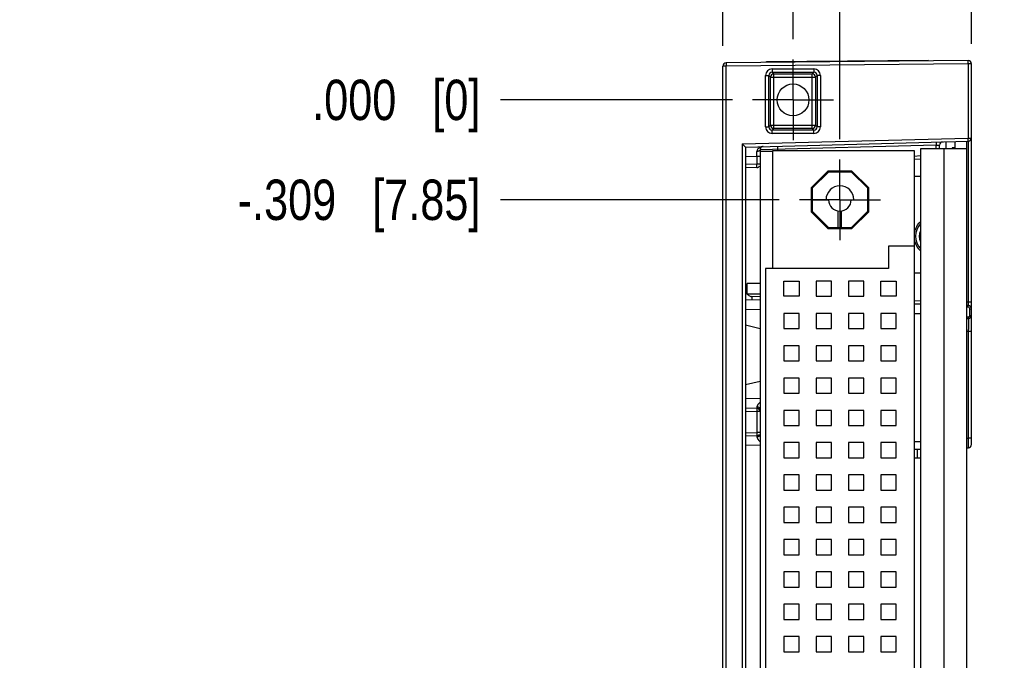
# Model space of a CAD drawing. Header units: inches. Extents: x 0 to 22, y 0 to 17.
# Tile 4 of 19: x 1.6 to 4.6, y 6.6 to 8.6. Entities that reach past the tile are written whole.
import ezdxf

# ---------------------------------------------------------------- set-up
doc = ezdxf.new("R2010")
doc.units = ezdxf.units.IN
doc.header["$LTSCALE"] = 1.21
doc.header["$MEASUREMENT"] = 0
doc.linetypes.add('CENTER', pattern=[0.6, 0.375, -0.075, 0.075, -0.075])
doc.layers.get('0').update_dxf_attribs({"linetype": 'CONTINUOUS'})
doc.layers.add('02___PRT_ALL_AXES', color=7, linetype='CONTINUOUS')
doc.layers.add('DIMENSIONS', color=7, linetype='CONTINUOUS')
doc.styles.get("Standard").update_dxf_attribs({"font": 'txt', "width": 0.8})
doc.dimstyles.new('DIMSTYLE_2', dxfattribs={"dimtxt": 0.125, "dimasz": 0.18, "dimexe": 0.18, "dimexo": 0.0625, "dimgap": 0.09, "dimtad": 0, "dimtih": 1, "dimtoh": 1, "dimdec": 3, "dimzin": 4, "dimdsep": 46, "dimtxsty": 'STANDARD', "dimblk": '_FILLED', "dimblk1": '_FILLED', "dimblk2": '_FILLED', "dimcen": 0.09, "dimadec": 0, "dimazin": 0, "dimtp": 0.01, "dimtm": 0.01, "dimtfac": 1, "dimtdec": 3, "dimtofl": 0, "dimtmove": 0, "dimatfit": 3, "dimldrblk": '_FILLED', "dimfxl": 1, "dimtolj": 1, "dimtzin": 4, "dimarcsym": 0})

# ---------------------------------------------------------------- blocks, each defined once
blk = doc.blocks.new('*D4')
at = {"layer": 'DIMENSIONS', "color": 2, "linetype": 'CONTINUOUS'}
blk.add_line((3.9425, 8.0719), (3.0806, 8.0719), dxfattribs=at)
at = {"layer": 'DIMENSIONS', "color": 2, "linetype": 'CONTINUOUS', "insert": (3.0181, 8.1344), "char_height": 0.125, "width": 1.225, "attachment_point": 3, "line_spacing_factor": 0.9}
blk.add_mtext('-.309{\\Ftxt.shx;\\W1.000000;\\H0.125000; }[7.85]', dxfattribs=at)
blk = doc.blocks.new('_FILLED')
at = {"color": 0, "linetype": 'BYBLOCK'}
blk.add_solid([(0, 0), (-1, 0.174), (-1, -0.174)], dxfattribs=at)
blk = doc.blocks.new('*D5')
at = {"layer": 'DIMENSIONS', "color": 2, "linetype": 'CONTINUOUS'}
blk.add_line((3.9425, 5.1219), (3.0806, 5.1219), dxfattribs=at)
at = {"layer": 'DIMENSIONS', "color": 2, "linetype": 'CONTINUOUS', "insert": (3.0181, 5.1844), "char_height": 0.125, "width": 1.425, "attachment_point": 3, "line_spacing_factor": 0.9}
blk.add_mtext('-3.259{\\Ftxt.shx;\\W1.000000;\\H0.125000; }[82.78]', dxfattribs=at)
blk = doc.blocks.new('*D6')
at = {"layer": 'DIMENSIONS', "color": 2, "linetype": 'CONTINUOUS'}
blk.add_line((3.7975, 8.381), (3.0806, 8.381), dxfattribs=at)
at = {"layer": 'DIMENSIONS', "color": 2, "linetype": 'CONTINUOUS', "insert": (3.0181, 8.4435), "char_height": 0.125, "width": 0.825, "attachment_point": 3, "line_spacing_factor": 0.9}
blk.add_mtext('.000{\\Ftxt.shx;\\W1.000000;\\H0.125000; }[0]', dxfattribs=at)
blk = doc.blocks.new('*D7')
at = {"layer": 'DIMENSIONS', "color": 2, "linetype": 'CONTINUOUS'}
for p, q in [((4.2592, 8.9323), (4.2592, 9.1918)), ((4.1301, 8.818), (4.2592, 8.9323)), ((4.1301, 8.2595), (4.1301, 8.818))]:
    blk.add_line(p, q, dxfattribs=at)
at = {"layer": 'DIMENSIONS', "color": 2, "linetype": 'CONTINUOUS', "insert": (4.1967, 9.2543), "char_height": 0.125, "width": 1.425, "attachment_point": 1, "rotation": 90, "line_spacing_factor": 0.9}
blk.add_mtext('2X .145{\\Ftxt.shx;\\W1.000000;\\H0.125000; }[3.68]', dxfattribs=at)
blk = doc.blocks.new('*D8')
at = {"layer": 'DIMENSIONS', "color": 2, "linetype": 'CONTINUOUS'}
blk.add_line((3.7681, 8.5483), (3.7681, 9.1918), dxfattribs=at)
at = {"layer": 'DIMENSIONS', "color": 2, "linetype": 'CONTINUOUS', "insert": (3.7056, 9.2543), "char_height": 0.125, "width": 1.225, "attachment_point": 1, "rotation": 90, "line_spacing_factor": 0.9}
blk.add_mtext('-.217{\\Ftxt.shx;\\W1.000000;\\H0.125000; }[5.51]', dxfattribs=at)
blk = doc.blocks.new('*D9')
at = {"layer": 'DIMENSIONS', "color": 2, "linetype": 'CONTINUOUS'}
blk.add_line((4.5371, 8.5549), (4.5371, 9.1918), dxfattribs=at)
at = {"layer": 'DIMENSIONS', "color": 2, "linetype": 'CONTINUOUS', "insert": (4.4746, 9.2543), "char_height": 0.125, "width": 1.225, "attachment_point": 1, "rotation": 90, "line_spacing_factor": 0.9}
blk.add_mtext('.552{\\Ftxt.shx;\\W1.000000;\\H0.125000; }[14.02]', dxfattribs=at)
blk = doc.blocks.new('*D10')
at = {"layer": 'DIMENSIONS', "color": 2, "linetype": 'CONTINUOUS'}
blk.add_line((3.9851, 8.5686), (3.9851, 9.1918), dxfattribs=at)
at = {"layer": 'DIMENSIONS', "color": 2, "linetype": 'CONTINUOUS', "insert": (3.9226, 9.2543), "char_height": 0.125, "width": 0.825, "attachment_point": 1, "rotation": 90, "line_spacing_factor": 0.9}
blk.add_mtext('.000{\\Ftxt.shx;\\W1.000000;\\H0.125000; }[0]', dxfattribs=at)

msp = doc.modelspace()

# ---------------------------------------------------------------- linework, layer by layer
at = {"color": 7, "linetype": 'CONTINUOUS'}
for p, q in [((4.527, 8.5024), (3.778, 8.4958)), ((3.9029, 8.4999), (4.4029, 8.5043)), ((3.903, 8.4969), (3.9029, 8.4999)), ((4.4029, 8.5013), (4.4029, 8.5043)), ((3.7681, 4.4032), (3.7681, 8.4858)), ((4.5371, 7.3143), (4.5371, 8.4924)), ((3.8381, 8.235), (3.8281, 8.2448)), ((3.8381, 8.235), (4.5273, 8.2531)), ((3.8381, 8.235), (3.8381, 4.654)), ((3.8831, 8.2265), (3.8831, 4.6626)), ((3.9231, 7.8589), (3.9231, 8.2249)), ((3.9231, 8.2249), (4.3601, 8.2249)), ((3.9381, 8.2249), (3.9381, 8.2377)), ((4.3601, 8.2249), (4.3601, 4.9689)), ((4.3796, 8.2292), (4.3796, 4.6712)), ((4.5231, 8.2292), (4.3796, 8.2292)), ((4.4381, 8.2292), (4.4381, 8.241)), ((4.4771, 8.2322), (4.4771, 8.2292)), ((4.4871, 8.2322), (4.4771, 8.2322)), ((4.4871, 8.2292), (4.4871, 8.252)), ((4.5231, 4.636), (4.5231, 8.253)), ((3.8831, 8.222), (3.9231, 8.222)), ((4.3601, 8.1973), (4.3796, 8.1985)), ((3.8733, 8.1718), (3.8381, 8.1709)), ((4.0932, 8.1609), (4.0411, 8.1088)), ((4.0944, 8.1579), (4.0441, 8.1076)), ((4.1669, 8.1609), (4.0932, 8.1609)), ((4.1657, 8.1579), (4.0944, 8.1579)), ((4.2161, 8.1076), (4.1657, 8.1579)), ((4.2191, 8.1088), (4.1669, 8.1609)), ((4.3601, 8.1445), (4.3796, 8.1445)), ((4.0411, 8.1088), (4.0411, 8.0351)), ((4.0441, 8.1076), (4.0441, 8.0363)), ((4.2161, 8.0363), (4.2161, 8.1076)), ((4.2191, 8.0351), (4.2191, 8.1088)), ((4.0441, 8.0719), (4.0951, 8.0719)), ((4.1651, 8.0719), (4.2161, 8.0719)), ((4.0411, 8.0351), (4.0932, 7.9829)), ((4.0441, 8.0363), (4.0944, 7.9859)), ((4.1251, 7.9859), (4.1251, 8.0373)), ((4.1351, 7.9859), (4.1351, 8.0373)), ((4.1657, 7.9859), (4.2161, 8.0363)), ((4.1669, 7.9829), (4.2191, 8.0351)), ((4.0932, 7.9829), (4.1669, 7.9829)), ((4.0944, 7.9859), (4.1657, 7.9859)), ((4.2801, 7.9289), (4.2801, 7.8589)), ((4.3601, 7.9289), (4.2801, 7.9289)), ((3.9001, 7.8589), (3.9001, 5.3349)), ((4.2801, 7.8589), (3.9001, 7.8589)), ((4.3796, 7.8445), (4.3601, 7.8445)), ((3.8431, 7.7804), (3.8431, 7.8134)), ((3.8831, 7.8134), (3.8431, 7.8134)), ((3.9566, 7.7734), (3.9566, 7.8204)), ((3.9566, 7.8204), (4.0036, 7.8204)), ((4.0036, 7.8204), (4.0036, 7.7734)), ((4.0566, 7.8204), (4.0566, 7.7734)), ((4.1036, 7.8204), (4.0566, 7.8204)), ((4.1036, 7.7734), (4.1036, 7.8204)), ((4.1566, 7.8204), (4.1566, 7.7734)), ((4.2036, 7.8204), (4.1566, 7.8204)), ((4.2036, 7.7734), (4.2036, 7.8204)), ((4.2566, 7.7734), (4.2566, 7.8204)), ((4.2566, 7.8204), (4.3036, 7.8204)), ((4.3036, 7.8204), (4.3036, 7.7734)), ((3.8831, 7.7804), (3.8431, 7.7804)), ((4.0036, 7.7734), (3.9566, 7.7734)), ((4.0566, 7.7734), (4.1036, 7.7734)), ((4.1566, 7.7734), (4.2036, 7.7734)), ((4.3036, 7.7734), (4.2566, 7.7734)), ((3.8831, 7.7617), (3.8381, 7.7628)), ((4.3796, 7.7487), (4.3601, 7.7492)), ((4.5273, 7.7448), (4.5231, 7.7449)), ((3.9566, 7.7204), (3.9566, 7.6734)), ((4.0036, 7.7204), (3.9566, 7.7204)), ((4.0036, 7.6734), (4.0036, 7.7204)), ((4.0566, 7.7204), (4.0566, 7.6734)), ((4.1036, 7.7204), (4.0566, 7.7204)), ((4.1036, 7.6734), (4.1036, 7.7204)), ((4.1566, 7.7204), (4.1566, 7.6734)), ((4.2036, 7.7204), (4.1566, 7.7204)), ((4.2036, 7.6734), (4.2036, 7.7204)), ((4.2566, 7.7204), (4.2566, 7.6734)), ((4.3036, 7.7204), (4.2566, 7.7204)), ((4.3036, 7.6734), (4.3036, 7.7204)), ((3.8381, 7.6845), (3.8831, 7.6733)), ((4.5231, 7.7042), (4.5273, 7.7043)), ((3.9566, 7.6734), (4.0036, 7.6734)), ((4.0566, 7.6734), (4.1036, 7.6734)), ((4.1566, 7.6734), (4.2036, 7.6734)), ((4.2566, 7.6734), (4.3036, 7.6734)), ((3.9566, 7.6204), (3.9566, 7.5734)), ((4.0036, 7.6204), (3.9566, 7.6204)), ((4.0036, 7.5734), (4.0036, 7.6204)), ((4.0566, 7.6204), (4.0566, 7.5734)), ((4.1036, 7.6204), (4.0566, 7.6204)), ((4.1036, 7.5734), (4.1036, 7.6204)), ((4.1566, 7.6204), (4.1566, 7.5734)), ((4.2036, 7.6204), (4.1566, 7.6204)), ((4.2036, 7.5734), (4.2036, 7.6204)), ((4.2566, 7.6204), (4.2566, 7.5734)), ((4.3036, 7.6204), (4.2566, 7.6204)), ((4.3036, 7.5734), (4.3036, 7.6204)), ((3.9566, 7.5734), (4.0036, 7.5734)), ((4.0566, 7.5734), (4.1036, 7.5734)), ((4.1566, 7.5734), (4.2036, 7.5734)), ((4.2566, 7.5734), (4.3036, 7.5734)), ((3.8831, 7.5101), (3.8381, 7.4989)), ((3.9566, 7.5204), (3.9566, 7.4734)), ((4.0036, 7.5204), (3.9566, 7.5204)), ((4.0036, 7.4734), (4.0036, 7.5204)), ((4.0566, 7.5204), (4.0566, 7.4734)), ((4.1036, 7.5204), (4.0566, 7.5204)), ((4.1036, 7.4734), (4.1036, 7.5204)), ((4.1566, 7.5204), (4.1566, 7.4734)), ((4.2036, 7.5204), (4.1566, 7.5204)), ((4.2036, 7.4734), (4.2036, 7.5204)), ((4.2566, 7.5204), (4.2566, 7.4734)), ((4.3036, 7.5204), (4.2566, 7.5204)), ((4.3036, 7.4734), (4.3036, 7.5204)), ((3.9566, 7.4734), (4.0036, 7.4734)), ((4.0566, 7.4734), (4.1036, 7.4734)), ((4.1566, 7.4734), (4.2036, 7.4734)), ((4.2566, 7.4734), (4.3036, 7.4734)), ((3.8381, 7.4278), (3.8733, 7.4269)), ((3.9566, 7.4204), (3.9566, 7.3734)), ((4.0036, 7.4204), (3.9566, 7.4204)), ((4.0036, 7.3734), (4.0036, 7.4204)), ((4.0566, 7.4204), (4.0566, 7.3734)), ((4.1036, 7.4204), (4.0566, 7.4204)), ((4.1036, 7.3734), (4.1036, 7.4204)), ((4.1566, 7.4204), (4.1566, 7.3734)), ((4.2036, 7.4204), (4.1566, 7.4204)), ((4.2036, 7.3734), (4.2036, 7.4204)), ((4.2566, 7.4204), (4.2566, 7.3734)), ((4.3036, 7.4204), (4.2566, 7.4204)), ((4.3036, 7.3734), (4.3036, 7.4204)), ((3.9566, 7.3734), (4.0036, 7.3734)), ((4.0566, 7.3734), (4.1036, 7.3734)), ((4.1566, 7.3734), (4.2036, 7.3734)), ((4.2566, 7.3734), (4.3036, 7.3734)), ((3.8381, 7.3412), (3.8733, 7.3422)), ((3.9566, 7.3204), (3.9566, 7.2734)), ((4.0036, 7.3204), (3.9566, 7.3204)), ((4.0036, 7.2734), (4.0036, 7.3204)), ((4.0566, 7.3204), (4.0566, 7.2734)), ((4.1036, 7.3204), (4.0566, 7.3204)), ((4.1036, 7.2734), (4.1036, 7.3204)), ((4.1566, 7.3204), (4.1566, 7.2734)), ((4.2036, 7.3204), (4.1566, 7.3204)), ((4.2036, 7.2734), (4.2036, 7.3204)), ((4.2566, 7.3204), (4.2566, 7.2734)), ((4.3036, 7.3204), (4.2566, 7.3204)), ((4.3036, 7.2734), (4.3036, 7.3204)), ((4.3601, 7.2999), (4.3796, 7.3004)), ((4.3691, 7.3001), (4.3691, 7.2735)), ((4.5231, 7.3042), (4.5273, 7.3043)), ((3.9566, 7.2734), (4.0036, 7.2734)), ((4.0566, 7.2734), (4.1036, 7.2734)), ((4.1566, 7.2734), (4.2036, 7.2734)), ((4.2566, 7.2734), (4.3036, 7.2734)), ((4.3601, 7.2735), (4.3796, 7.2735)), ((3.9566, 7.2204), (3.9566, 7.1734)), ((4.0036, 7.2204), (3.9566, 7.2204)), ((4.0036, 7.1734), (4.0036, 7.2204)), ((4.0566, 7.2204), (4.0566, 7.1734)), ((4.1036, 7.2204), (4.0566, 7.2204)), ((4.1036, 7.1734), (4.1036, 7.2204)), ((4.1566, 7.2204), (4.1566, 7.1734)), ((4.2036, 7.2204), (4.1566, 7.2204)), ((4.2036, 7.1734), (4.2036, 7.2204)), ((4.2566, 7.2204), (4.2566, 7.1734)), ((4.3036, 7.2204), (4.2566, 7.2204)), ((4.3036, 7.1734), (4.3036, 7.2204)), ((3.9566, 7.1734), (4.0036, 7.1734)), ((4.0566, 7.1734), (4.1036, 7.1734)), ((4.1566, 7.1734), (4.2036, 7.1734)), ((4.2566, 7.1734), (4.3036, 7.1734)), ((3.9566, 7.1204), (3.9566, 7.0734)), ((4.0036, 7.1204), (3.9566, 7.1204)), ((4.0036, 7.0734), (4.0036, 7.1204)), ((4.0566, 7.1204), (4.0566, 7.0734)), ((4.1036, 7.1204), (4.0566, 7.1204)), ((4.1036, 7.0734), (4.1036, 7.1204)), ((4.1566, 7.1204), (4.1566, 7.0734)), ((4.2036, 7.1204), (4.1566, 7.1204)), ((4.2036, 7.0734), (4.2036, 7.1204)), ((4.2566, 7.1204), (4.2566, 7.0734)), ((4.3036, 7.1204), (4.2566, 7.1204)), ((4.3036, 7.0734), (4.3036, 7.1204)), ((3.9566, 7.0734), (4.0036, 7.0734)), ((4.0566, 7.0734), (4.1036, 7.0734)), ((4.1566, 7.0734), (4.2036, 7.0734)), ((4.2566, 7.0734), (4.3036, 7.0734)), ((3.9566, 7.0204), (3.9566, 6.9734)), ((4.0036, 7.0204), (3.9566, 7.0204)), ((4.0036, 6.9734), (4.0036, 7.0204)), ((4.0566, 7.0204), (4.0566, 6.9734)), ((4.1036, 7.0204), (4.0566, 7.0204)), ((4.1036, 6.9734), (4.1036, 7.0204)), ((4.1566, 7.0204), (4.1566, 6.9734)), ((4.2036, 7.0204), (4.1566, 7.0204)), ((4.2036, 6.9734), (4.2036, 7.0204)), ((4.2566, 7.0204), (4.2566, 6.9734)), ((4.3036, 7.0204), (4.2566, 7.0204)), ((4.3036, 6.9734), (4.3036, 7.0204)), ((3.9566, 6.9734), (4.0036, 6.9734)), ((4.0566, 6.9734), (4.1036, 6.9734)), ((4.1566, 6.9734), (4.2036, 6.9734)), ((4.2566, 6.9734), (4.3036, 6.9734)), ((3.9566, 6.9204), (3.9566, 6.8734)), ((4.0036, 6.9204), (3.9566, 6.9204)), ((4.0036, 6.8734), (4.0036, 6.9204)), ((4.0566, 6.9204), (4.0566, 6.8734)), ((4.1036, 6.9204), (4.0566, 6.9204)), ((4.1036, 6.8734), (4.1036, 6.9204)), ((4.1566, 6.9204), (4.1566, 6.8734)), ((4.2036, 6.9204), (4.1566, 6.9204)), ((4.2036, 6.8734), (4.2036, 6.9204)), ((4.2566, 6.9204), (4.2566, 6.8734)), ((4.3036, 6.9204), (4.2566, 6.9204)), ((4.3036, 6.8734), (4.3036, 6.9204)), ((3.9566, 6.8734), (4.0036, 6.8734)), ((4.0566, 6.8734), (4.1036, 6.8734)), ((4.1566, 6.8734), (4.2036, 6.8734)), ((4.2566, 6.8734), (4.3036, 6.8734)), ((3.9566, 6.8204), (3.9566, 6.7734)), ((4.0036, 6.8204), (3.9566, 6.8204)), ((4.0036, 6.7734), (4.0036, 6.8204)), ((4.0566, 6.8204), (4.0566, 6.7734)), ((4.1036, 6.8204), (4.0566, 6.8204)), ((4.1036, 6.7734), (4.1036, 6.8204)), ((4.1566, 6.8204), (4.1566, 6.7734)), ((4.2036, 6.8204), (4.1566, 6.8204)), ((4.2036, 6.7734), (4.2036, 6.8204)), ((4.2566, 6.8204), (4.2566, 6.7734)), ((4.3036, 6.8204), (4.2566, 6.8204)), ((4.3036, 6.7734), (4.3036, 6.8204)), ((3.9566, 6.7734), (4.0036, 6.7734)), ((4.0566, 6.7734), (4.1036, 6.7734)), ((4.1566, 6.7734), (4.2036, 6.7734)), ((4.2566, 6.7734), (4.3036, 6.7734)), ((3.9566, 6.7204), (3.9566, 6.6734)), ((4.0036, 6.7204), (3.9566, 6.7204)), ((4.0036, 6.6734), (4.0036, 6.7204)), ((4.0566, 6.7204), (4.0566, 6.6734)), ((4.1036, 6.7204), (4.0566, 6.7204)), ((4.1036, 6.6734), (4.1036, 6.7204)), ((4.1566, 6.7204), (4.1566, 6.6734)), ((4.2036, 6.7204), (4.1566, 6.7204)), ((4.2036, 6.6734), (4.2036, 6.7204)), ((4.2566, 6.7204), (4.2566, 6.6734)), ((4.3036, 6.7204), (4.2566, 6.7204)), ((4.3036, 6.6734), (4.3036, 6.7204)), ((3.9566, 6.6734), (4.0036, 6.6734)), ((4.0566, 6.6734), (4.1036, 6.6734)), ((4.1566, 6.6734), (4.2036, 6.6734)), ((4.2566, 6.6734), (4.3036, 6.6734))]:
    msp.add_line(p, q, dxfattribs=at)
at = {"color": 9, "linetype": 'CONTINUOUS'}
for p, q in [((4.5271, 8.4924), (4.527, 8.5024)), ((3.7781, 8.4858), (3.7681, 8.4858)), ((3.778, 8.4958), (3.7781, 8.4858)), ((4.5271, 8.4924), (3.7781, 8.4858)), ((3.7781, 4.4032), (3.7781, 8.4858)), ((3.9203, 8.4768), (3.9203, 8.4668)), ((3.9203, 8.4768), (4.0498, 8.4768)), ((3.9203, 8.4668), (3.9257, 8.4614)), ((3.9203, 8.4668), (4.0498, 8.4668)), ((4.0498, 8.4668), (4.0444, 8.4614)), ((4.0498, 8.4768), (4.0498, 8.4668)), ((4.5271, 8.4924), (4.5271, 8.2631)), ((4.5371, 8.4924), (4.5271, 8.4924)), ((3.9003, 8.2973), (3.9003, 8.4568)), ((3.9003, 8.4568), (3.9103, 8.4568)), ((3.9103, 8.2973), (3.9103, 8.4568)), ((3.9103, 8.4568), (3.9157, 8.4514)), ((3.9157, 8.3027), (3.9157, 8.4514)), ((3.9157, 8.4514), (4.0544, 8.4514)), ((3.9257, 8.2927), (3.9257, 8.4614)), ((3.9257, 8.4614), (4.0444, 8.4614)), ((4.0444, 8.2927), (4.0444, 8.4614)), ((4.0598, 8.4568), (4.0544, 8.4514)), ((4.0544, 8.4514), (4.0544, 8.3027)), ((4.0598, 8.4568), (4.0598, 8.2973)), ((4.0698, 8.4568), (4.0598, 8.4568)), ((4.0698, 8.4568), (4.0698, 8.2973)), ((3.9003, 8.2973), (3.9103, 8.2973)), ((3.9103, 8.2973), (3.9157, 8.3027)), ((3.9157, 8.3027), (4.0544, 8.3027)), ((3.9203, 8.2873), (3.9257, 8.2927)), ((3.9203, 8.2773), (3.9203, 8.2873)), ((4.0498, 8.2873), (3.9203, 8.2873)), ((4.0444, 8.2927), (3.9257, 8.2927)), ((4.0498, 8.2873), (4.0444, 8.2927)), ((4.0498, 8.2773), (4.0498, 8.2873)), ((4.0598, 8.2973), (4.0544, 8.3027)), ((4.0698, 8.2973), (4.0598, 8.2973)), ((3.8281, 8.2448), (4.5271, 8.2631)), ((4.0498, 8.2773), (3.9203, 8.2773)), ((4.5273, 8.2531), (4.5271, 8.2631)), ((4.5271, 8.2631), (4.5371, 8.2631)), ((3.8281, 8.2448), (3.8281, 4.6443)), ((4.4283, 8.2405), (3.8829, 8.2262)), ((4.4283, 8.2405), (4.4381, 8.241)), ((4.4283, 8.2292), (4.4283, 8.2405)), ((4.4511, 8.2292), (4.4511, 4.6712)), ((4.4582, 8.2513), (4.4582, 8.2292)), ((4.5271, 8.2531), (4.5271, 7.7548)), ((3.8733, 8.206), (3.8381, 8.2051)), ((3.8733, 8.206), (3.8733, 8.1818)), ((3.8831, 8.206), (3.8733, 8.206)), ((4.3601, 8.2073), (4.3796, 8.2085)), ((3.8733, 8.1818), (3.8381, 8.1809)), ((3.8831, 8.1818), (3.8733, 8.1818)), ((3.8578, 7.7723), (3.8575, 7.7623)), ((3.883, 7.7717), (3.8578, 7.7723)), ((4.3796, 7.7587), (4.3601, 7.7592)), ((4.5271, 7.7548), (4.5231, 7.7549)), ((4.5273, 7.7393), (4.5231, 7.7394)), ((4.5371, 7.7548), (4.5271, 7.7548)), ((4.5271, 7.7548), (4.5273, 7.7448)), ((4.5273, 7.7393), (4.5273, 7.7448)), ((4.5317, 7.7348), (4.5314, 7.7365)), ((3.8831, 7.7317), (3.8381, 7.7329)), ((4.3796, 7.7187), (4.3601, 7.7192)), ((4.5231, 7.7097), (4.5273, 7.7098)), ((4.5273, 7.7098), (4.5273, 7.7043)), ((4.5317, 7.7143), (4.5317, 7.7348)), ((4.5317, 7.7348), (4.5371, 7.7348)), ((4.5317, 7.7143), (4.5371, 7.7143)), ((4.5273, 7.6643), (4.5231, 7.6642)), ((4.5273, 7.6643), (4.5273, 7.3341)), ((4.5371, 7.6643), (4.5273, 7.6643)), ((3.8381, 7.4578), (3.8831, 7.4567)), ((3.8734, 7.4312), (3.8733, 7.4269)), ((3.8381, 7.4178), (3.8733, 7.4169)), ((3.8733, 7.4169), (3.8733, 7.3522)), ((3.8831, 7.4169), (3.8733, 7.4169)), ((3.8381, 7.3512), (3.8733, 7.3522)), ((3.8831, 7.3522), (3.8733, 7.3522)), ((3.8733, 7.3422), (3.8734, 7.3379)), ((3.8831, 7.3124), (3.8381, 7.3112)), ((3.8734, 7.3379), (3.8735, 7.3371)), ((3.8735, 7.3371), (3.8737, 7.3363)), ((4.3601, 7.3245), (4.3796, 7.3245)), ((4.5231, 7.334), (4.5273, 7.3341)), ((4.5371, 7.3341), (4.5273, 7.3341)), ((4.5273, 7.3341), (4.5273, 7.3043))]:
    msp.add_line(p, q, dxfattribs=at)
at = {"color": 7, "linetype": 'CONTINUOUS'}
msp.add_circle((3.9851, 8.381), 0.0492, dxfattribs=at)
for centre, radius, start, end in [((4.5271, 8.4924), 0.01, 0, 90.5), ((3.7781, 8.4858), 0.01, 90.5, 180), ((3.9257, 8.4514), 0.01, 90.0411, 179.9589), ((4.0444, 8.4514), 0.01, 0.0411, 89.9589), ((3.9257, 8.3027), 0.01, 180.0411, 269.9589), ((4.5271, 8.2631), 0.01, 271.5, 360), ((3.8931, 8.2265), 0.01, 91.5, 180), ((4.4481, 8.241), 0.01, 91.5, 180), ((3.8731, 8.1818), 0.01, 271.5, 330.8176), ((4.1301, 8.0719), 0.043, 0, 180), ((4.1301, 8.0719), 0.035, 180, 360), ((4.4201, 7.959), 0.056, 136.9636, 223.0364), ((4.4201, 7.959), 0.0445, 157.2128, 202.7872), ((4.5271, 7.7348), 0.01, 0, 88.5), ((4.5271, 7.7143), 0.01, 271.5, 0), ((3.8731, 7.4169), 0.01, 14.3639, 88.5), ((3.8731, 7.3522), 0.01, 271.5, 326.2258), ((4.5271, 7.3143), 0.01, 271.4999, 360)]:
    msp.add_arc(centre, radius, start, end, dxfattribs=at)
at = {"color": 9, "linetype": 'CONTINUOUS'}
for centre, radius, start, end in [((3.9203, 8.4568), 0.02, 89.9924, 180.0076), ((3.9203, 8.4568), 0.00999, 89.9386, 180.0614), ((4.0498, 8.4568), 0.02, 359.9924, 90.0076), ((4.0498, 8.4568), 0.00999, 359.9386, 90.0614), ((3.9203, 8.2973), 0.02, 179.9924, 270.0076), ((3.9203, 8.2973), 0.00999, 179.9375, 270.0625), ((4.0444, 8.3027), 0.01, 270.047, 359.953), ((4.0498, 8.2973), 0.02, 269.9924, 0.0076), ((4.0498, 8.2973), 0.00999, 269.9375, 0.0625), ((3.8888, 8.2191), 0.016, 134.7417, 141.1736), ((0.9759, 8.232), 2.8975, 359.4863, 359.7904), ((4.4201, 7.959), 0.061, 131.7262, 170.0893), ((4.4201, 7.959), 0.061, 189.9145, 228.2749), ((4.5272, 7.7348), 0.0045, 22.0497, 88.4972), ((4.5272, 7.7143), 0.0045, 271.5336, 359.9935)]:
    msp.add_arc(centre, radius, start, end, dxfattribs=at)
for points, knots in [([(3.8763, 8.2292), (3.8755, 8.2281), (3.8744, 8.2263), (3.8736, 8.2236), (3.8734, 8.2221), (3.8734, 8.2214)], [0, 0, 0, 0, 0.480912, 0.734678, 1, 1, 1, 1]), ([(3.8928, 8.2365), (3.8914, 8.2364), (3.8887, 8.2361), (3.8846, 8.235), (3.8808, 8.2332), (3.8785, 8.2315), (3.8775, 8.2305)], [0, 0, 0, 0, 0.246643, 0.494371, 0.744666, 1, 1, 1, 1]), ([(3.8831, 8.2265), (3.8831, 8.2262), (3.883, 8.2258), (3.8827, 8.2251), (3.8822, 8.2244), (3.8813, 8.2235), (3.8798, 8.2226), (3.8784, 8.2221), (3.8776, 8.2219)], [0, 0, 0, 0, 0.093473, 0.19161, 0.298161, 0.415525, 0.685524, 1, 1, 1, 1]), ([(4.4283, 8.2505), (4.4283, 8.2505), (4.4283, 8.2505), (4.4283, 8.2504), (4.4283, 8.2504), (4.4283, 8.2503), (4.4282, 8.25), (4.4282, 8.2497), (4.4282, 8.2493), (4.4282, 8.2488), (4.4282, 8.2482), (4.4282, 8.2475), (4.4282, 8.2468), (4.4282, 8.2457), (4.4282, 8.2443), (4.4283, 8.2424), (4.4283, 8.2412), (4.4283, 8.2405)], [0, 0, 0, 0, 0.001758, 0.005583, 0.011715, 0.020187, 0.044123, 0.077219, 0.119173, 0.169592, 0.227995, 0.293823, 0.366445, 0.445164, 0.617816, 0.805155, 1, 1, 1, 1]), ([(3.8776, 8.2219), (3.8773, 8.2218), (3.8759, 8.2215), (3.8745, 8.2214), (3.8734, 8.2214)], [0, 0, 0, 0, 0.241394, 1, 1, 1, 1]), ([(3.8733, 8.1718), (3.8733, 8.1718), (3.8733, 8.1718), (3.8733, 8.1718), (3.8734, 8.1719), (3.8734, 8.172), (3.8734, 8.1722), (3.8734, 8.1726), (3.8734, 8.173), (3.8734, 8.1735), (3.8734, 8.1741), (3.8734, 8.1747), (3.8734, 8.1755), (3.8734, 8.1765), (3.8734, 8.178), (3.8734, 8.1799), (3.8733, 8.1811), (3.8733, 8.1818)], [0, 0, 0, 0, 0.001758, 0.005583, 0.011715, 0.020187, 0.044122, 0.077217, 0.119172, 0.16959, 0.227993, 0.293821, 0.366444, 0.445163, 0.617815, 0.805155, 1, 1, 1, 1]), ([(3.8382, 7.7913), (3.8385, 7.7893), (3.8397, 7.7854), (3.842, 7.782), (3.8433, 7.7804)], [0, 0, 0, 0, 0.487588, 1, 1, 1, 1]), ([(3.8433, 7.7804), (3.8436, 7.78), (3.8451, 7.7783), (3.8469, 7.7768), (3.8483, 7.7758)], [0, 0, 0, 0, 0.251994, 1, 1, 1, 1]), ([(3.8483, 7.7758), (3.8497, 7.7748), (3.852, 7.7735), (3.8553, 7.7725), (3.857, 7.7723), (3.8578, 7.7723)], [0, 0, 0, 0, 0.511689, 0.758383, 1, 1, 1, 1]), ([(4.5273, 7.7043), (4.5273, 7.7043), (4.5273, 7.7043), (4.5273, 7.7042), (4.5273, 7.7042), (4.5273, 7.7041), (4.5273, 7.704), (4.5274, 7.7038), (4.5274, 7.7035), (4.5274, 7.7031), (4.5274, 7.7025), (4.5274, 7.7019), (4.5274, 7.7012), (4.5274, 7.7004), (4.5274, 7.6992), (4.5274, 7.6974), (4.5274, 7.6951), (4.5274, 7.6925), (4.5274, 7.6896), (4.5274, 7.6864), (4.5274, 7.6831), (4.5274, 7.6783), (4.5274, 7.672), (4.5273, 7.6669), (4.5273, 7.6643)], [0, 0, 0, 0, 0.000336, 0.001248, 0.002755, 0.004861, 0.007564, 0.010864, 0.019246, 0.02999, 0.04307, 0.058456, 0.076109, 0.09599, 0.118049, 0.168486, 0.226937, 0.292839, 0.365555, 0.444386, 0.528569, 0.617293, 0.804903, 1, 1, 1, 1]), ([(3.883, 7.446), (3.8819, 7.4447), (3.8796, 7.4421), (3.8771, 7.4388), (3.8754, 7.4363), (3.8743, 7.4345), (3.8736, 7.4328), (3.8734, 7.4317), (3.8734, 7.4312)], [0, 0, 0, 0, 0.294599, 0.56929, 0.695233, 0.810536, 0.912618, 1, 1, 1, 1]), ([(3.881, 7.4278), (3.8805, 7.4283), (3.8795, 7.4292), (3.8776, 7.4303), (3.8756, 7.431), (3.8741, 7.4311), (3.8734, 7.4312)], [0, 0, 0, 0, 0.240228, 0.488148, 0.742252, 1, 1, 1, 1]), ([(3.8733, 7.4269), (3.8733, 7.4269), (3.8733, 7.4269), (3.8733, 7.4269), (3.8734, 7.4268), (3.8734, 7.4267), (3.8734, 7.4265), (3.8734, 7.4261), (3.8734, 7.4257), (3.8734, 7.4252), (3.8734, 7.4246), (3.8734, 7.424), (3.8734, 7.4232), (3.8734, 7.4222), (3.8734, 7.4207), (3.8734, 7.4188), (3.8733, 7.4176), (3.8733, 7.4169)], [0, 0, 0, 0, 0.001758, 0.005583, 0.011715, 0.020187, 0.044122, 0.077217, 0.119172, 0.16959, 0.227993, 0.293821, 0.366444, 0.445163, 0.617815, 0.805155, 1, 1, 1, 1]), ([(3.8831, 7.4226), (3.8831, 7.4235), (3.8827, 7.4254), (3.8816, 7.4271), (3.881, 7.4278)], [0, 0, 0, 0, 0.491575, 1, 1, 1, 1]), ([(3.8733, 7.3522), (3.8733, 7.3515), (3.8734, 7.3502), (3.8734, 7.3484), (3.8734, 7.3469), (3.8734, 7.3458), (3.8734, 7.3451), (3.8734, 7.3445), (3.8734, 7.3439), (3.8734, 7.3434), (3.8734, 7.3429), (3.8734, 7.3426), (3.8734, 7.3424), (3.8734, 7.3423), (3.8733, 7.3422), (3.8733, 7.3422), (3.8733, 7.3422), (3.8733, 7.3422)], [0, 0, 0, 0, 0.194842, 0.382181, 0.554833, 0.633553, 0.706175, 0.772004, 0.830407, 0.880826, 0.922781, 0.955877, 0.979812, 0.988285, 0.994417, 0.998242, 1, 1, 1, 1]), ([(3.881, 7.3412), (3.8805, 7.3407), (3.8795, 7.3398), (3.8776, 7.3388), (3.8756, 7.3381), (3.8741, 7.3379), (3.8734, 7.3379)], [0, 0, 0, 0, 0.240229, 0.488149, 0.742252, 1, 1, 1, 1]), ([(3.8831, 7.3465), (3.8831, 7.3456), (3.8827, 7.3436), (3.8816, 7.342), (3.881, 7.3412)], [0, 0, 0, 0, 0.491574, 1, 1, 1, 1]), ([(3.8737, 7.3363), (3.8739, 7.3358), (3.8743, 7.3347), (3.8751, 7.3332), (3.8762, 7.3316), (3.8778, 7.3293), (3.8801, 7.3265), (3.882, 7.3242), (3.883, 7.3231)], [0, 0, 0, 0, 0.097663, 0.206415, 0.324405, 0.449835, 0.717277, 1, 1, 1, 1])]:
    msp.add_open_spline(points, degree=3, knots=knots, dxfattribs=at)
at = {"layer": '02___PRT_ALL_AXES', "color": 7, "linetype": 'CENTER'}
for p, q in [((3.9851, 8.381), (3.9851, 8.5061)), ((3.9851, 8.381), (3.86, 8.381)), ((3.9851, 8.381), (3.9851, 8.2559)), ((3.9851, 8.381), (4.1102, 8.381)), ((4.1301, 8.0719), (4.1301, 8.197)), ((4.1301, 8.0719), (4.005, 8.0719)), ((4.1301, 8.0719), (4.1301, 7.9468)), ((4.1301, 8.0719), (4.2552, 8.0719))]:
    msp.add_line(p, q, dxfattribs=at)

# ---------------------------------------------------------------- dimensions: what is measured, and where the dimension line sits
at = {"layer": 'DIMENSIONS', "color": 2, "linetype": 'CONTINUOUS'}
for feature_location, offset, dtype, origin, text, picture, middle in [((4.1301, 8.2595), (0.1291, 0.9323), 0, (3.9851, 8.5061), '2X <>', '*D7', (4.2592, 9.9668)), ((3.7681, 8.5483), (0, 0.6435), 1, (3.9851, 8.5061), '-<>', '*D8', (3.7681, 9.8668)), ((3.9425, 5.1219), (-0.8619, 0), 0, (3.86, 8.381), '-<>', '*D5', (2.0556, 5.1219)), ((3.9425, 8.0719), (-0.8619, 0), 0, (3.86, 8.381), '-<>', '*D4', (2.2056, 8.0719))]:
    dim = msp.add_ordinate_dim(feature_location=feature_location, offset=offset, dtype=dtype, origin=origin, text=text, dimstyle='DIMSTYLE_2', dxfattribs=at)
    dim.commit()
    dim.dimension.update_dxf_attribs({"geometry": picture, "text_midpoint": middle})
for feature_location, offset, dtype, origin, picture, middle in [((4.5371, 8.5549), (0, 0.6369), 1, (3.9851, 8.5061), '*D9', (4.5371, 9.8668)), ((3.9850513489, 8.568636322), (0, 0.6231658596), 1, (3.9850513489, 8.506136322), '*D10', (3.9850513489, 9.6668021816)), ((3.7974513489, 8.381036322), (-0.7169, 0), 0, (3.8599513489, 8.381036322), '*D6', (2.3555513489, 8.381036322))]:
    dim = msp.add_ordinate_dim(feature_location=feature_location, offset=offset, dtype=dtype, origin=origin, dimstyle='DIMSTYLE_2', dxfattribs=at)
    dim.commit()
    dim.dimension.update_dxf_attribs({"geometry": picture, "text_midpoint": middle})

doc.saveas('drawing.dxf')
